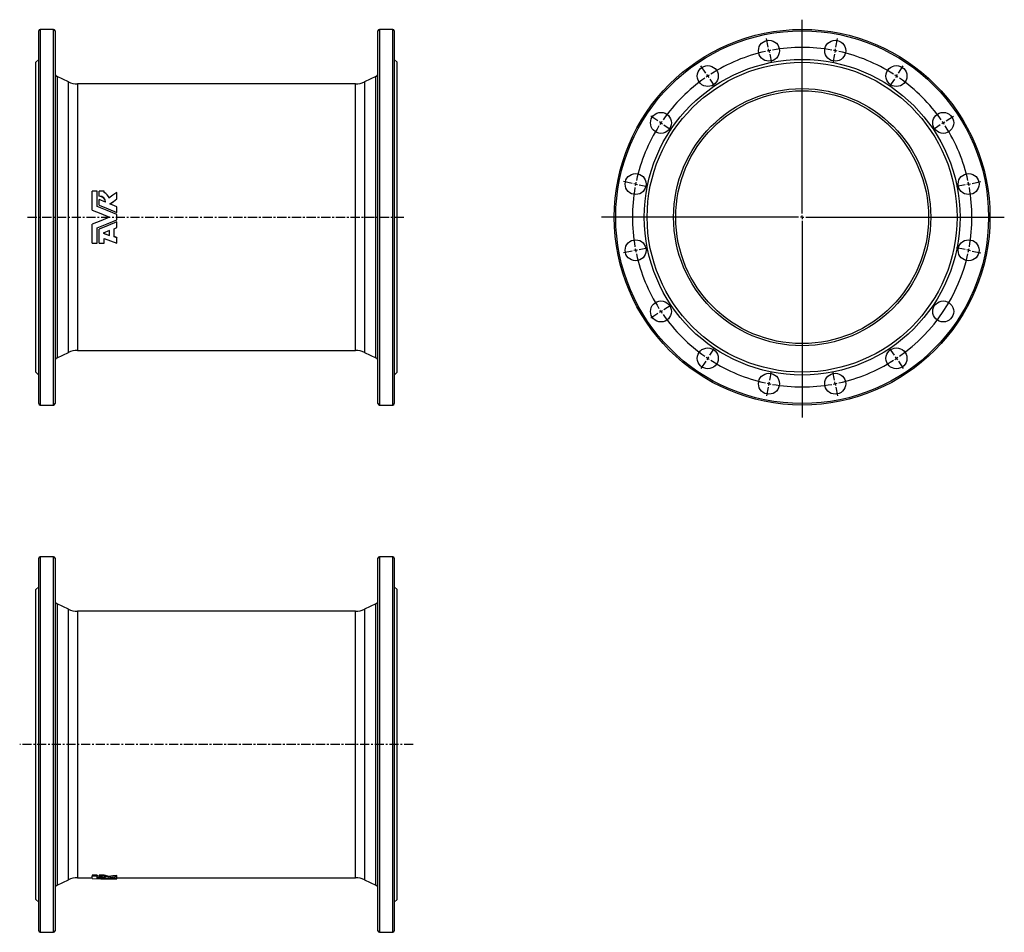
# Model space of a CAD drawing. Extents: x -91 to 1272, y -204 to 1060.
import ezdxf

# ---------------------------------------------------------------- set-up
doc = ezdxf.new("R2010")
doc.units = 0
doc.linetypes.add('CENTERX2', pattern=[20.32, 12.7, -2.54, 2.54, -2.54])
doc.layers.get('0').update_dxf_attribs({"linetype": 'CONTINUOUS'})
doc.layers.add('FORMAT', color=7, linetype='CONTINUOUS')

# ---------------------------------------------------------------- blocks, each defined once
blk = doc.blocks.new('SW_CENTERMARKSYMBOL_0')
at = {"layer": 'FORMAT', "color": 0}
for p, q in [((-45.8, -225.5), (-45.8, 42.9)), ((-92.7, 4.9), (-95, 16.7)), ((1, 4.9), (3.3, 16.7)), ((-91.7, 0), (-92.2, 2.5)), ((-91.7, 0), (-91.2, -2.5)), ((0, 0), (-0.5, -2.5)), ((0, 0), (0.5, 2.5)), ((-90.7, -4.9), (-88.4, -16.7)), ((-1, -4.9), (-3.3, -16.7)), ((-179.2, -30.9), (-185.8, -21)), ((87.5, -30.9), (94.2, -21)), ((-176.4, -35.1), (-177.8, -33)), ((-176.4, -35.1), (-175, -37.2)), ((-173.6, -39.2), (-167, -49.2)), ((81.9, -39.2), (75.3, -49.2)), ((84.7, -35.1), (83.3, -37.2)), ((84.7, -35.1), (86.1, -33)), ((-245.4, -97.1), (-255.4, -90.5)), ((153.7, -97.1), (163.7, -90.5)), ((-241.2, -99.9), (-243.3, -98.5)), ((-241.2, -99.9), (-239.2, -101.3)), ((-237.1, -102.7), (-227.1, -109.4)), ((145.4, -102.7), (135.4, -109.4)), ((149.5, -99.9), (147.5, -101.3)), ((149.5, -99.9), (151.6, -98.5)), ((-281.2, -183.7), (-293, -181.3)), ((-276.3, -184.6), (-278.8, -184.2)), ((-276.3, -184.6), (-273.9, -185.1)), ((-271.4, -185.6), (-259.7, -188)), ((179.7, -185.6), (168, -188)), ((184.6, -184.6), (182.2, -185.1)), ((184.6, -184.6), (187.1, -184.2)), ((189.5, -183.7), (201.3, -181.3)), ((-50.8, -230.5), (-323.7, -230.5)), ((-45.8, -230.5), (-48.3, -230.5)), ((-45.8, -230.5), (-45.8, -228)), ((-45.8, -230.5), (-45.8, -233)), ((-45.8, -230.5), (-43.3, -230.5)), ((-40.8, -230.5), (234, -230.5)), ((-45.8, -235.5), (-45.8, -508)), ((-281.2, -277.3), (-293, -279.6)), ((-276.3, -276.3), (-278.8, -276.8)), ((-276.3, -276.3), (-273.9, -275.8)), ((-271.4, -275.4), (-259.7, -273)), ((179.7, -275.4), (168, -273)), ((184.6, -276.3), (182.2, -275.8)), ((184.6, -276.3), (187.1, -276.8)), ((189.5, -277.3), (201.3, -279.6)), ((-237.1, -358.3), (-227.1, -351.6)), ((-245.4, -363.8), (-255.4, -370.5)), ((-241.2, -361), (-243.3, -362.4)), ((-241.2, -361), (-239.2, -359.7)), ((-173.6, -421.7), (-167, -411.7)), ((81.9, -421.7), (75.3, -411.7)), ((-179.2, -430), (-185.8, -440)), ((-176.4, -425.9), (-177.8, -428)), ((-176.4, -425.9), (-175, -423.8)), ((84.7, -425.9), (83.3, -423.8)), ((84.7, -425.9), (86.1, -428)), ((87.5, -430), (94.2, -440)), ((-90.7, -456.1), (-88.4, -444.3)), ((-1, -456.1), (-3.3, -444.3)), ((-91.7, -461), (-92.2, -463.4)), ((-91.7, -461), (-91.2, -458.5)), ((0, -461), (-0.5, -458.5)), ((0, -461), (0.5, -463.4)), ((-92.7, -465.9), (-95, -477.6)), ((1, -465.9), (3.3, -477.6))]:
    blk.add_line(p, q, dxfattribs=at)
for start, end in [(100.6405, 101.25), (79.9691, 100.0309), (78.75, 79.3595), (102.4691, 122.5309), (101.25, 101.8595), (78.1405, 78.75), (57.4691, 77.5309), (124.9691, 145.0309), (123.75, 124.3595), (123.1405, 123.75), (56.25, 56.8595), (55.6405, 56.25), (34.9691, 55.0309), (147.4691, 167.5309), (146.25, 146.8595), (145.6405, 146.25), (33.75, 34.3595), (33.1405, 33.75), (12.4691, 32.5309), (169.9691, 190.0309), (168.75, 169.3595), (168.1405, 168.75), (11.25, 11.8595), (10.6405, 11.25), (349.9691, 10.0309), (190.6405, 191.25), (191.25, 191.8595), (192.4691, 212.5309), (304.9691, 347.5309), (348.1405, 348.75), (348.75, 349.3595), (213.1405, 213.75), (213.75, 214.3595), (214.9691, 235.0309), (235.6405, 236.25), (236.25, 236.8595), (237.4691, 257.5309), (282.4691, 302.5309), (303.1405, 303.75), (303.75, 304.3595), (258.1405, 258.75), (258.75, 259.3595), (259.9691, 280.0309), (280.6405, 281.25), (281.25, 281.8595)]:
    blk.add_arc((-45.8, -230.5), 235, start, end, dxfattribs=at)

msp = doc.modelspace()

# ---------------------------------------------------------------- linework, layer by layer
at = {"color": 7, "linetype": 'CONTINUOUS'}
for p, q in [((-64.5, 528.5), (-64.5, 1044.5)), ((-44, 1046.5), (-62.5, 1046.5)), ((-42, 1044.5), (-42, 786.5)), ((405, 528.5), (405, 1044.5)), ((425.5, 1046.5), (407, 1046.5)), ((427.5, 1044.5), (427.5, 786.5)), ((-64.5, 1005), (-68.5, 1001)), ((-68.5, 786.5), (-68.5, 1001)), ((431.5, 1001), (427.5, 1005)), ((431.5, 786.5), (431.5, 1001)), ((-23.4, 973.8), (-39.1, 981.2)), ((373.7, 971), (-10.7, 971)), ((402.1, 981.2), (386.4, 973.8)), ((9.3, 796.4), (9.3, 822.6)), ((16.4, 822.6), (9.3, 822.6)), ((16.4, 801.3), (16.4, 822.6)), ((26, 822.6), (19.2, 822.6)), ((19.2, 815.8), (19.2, 822.6)), ((26, 820.5), (26, 822.6)), ((43.6, 812), (43.6, 820.9)), ((19.2, 815.8), (19.2, 815.5)), ((19.2, 803.1), (19.2, 810.8)), ((28.1, 807.2), (19.2, 810.8)), ((43.6, 800.8), (34, 804.8)), ((43.6, 812), (43.6, 811.8)), ((9.3, 796.3), (9.3, 796.4)), ((19.2, 803.1), (19.2, 803)), ((43.6, 793.1), (43.6, 800.8)), ((43.6, 793.1), (43.6, 793.1)), ((-68.5, 572), (-68.5, 786.5)), ((-42, 786.5), (-42, 528.5)), ((43.6, 782.9), (43.6, 790.1)), ((43.6, 780), (43.6, 779.9)), ((43.6, 772.2), (43.6, 779.9)), ((427.5, 786.5), (427.5, 528.5)), ((431.5, 572), (431.5, 786.5)), ((9.3, 750.4), (9.3, 776.7)), ((9.3, 776.7), (9.3, 776.7)), ((16.4, 750.4), (16.4, 771.8)), ((19.2, 770), (19.2, 769.9)), ((19.2, 750.4), (19.2, 769.9)), ((33.3, 768), (24.8, 764.5)), ((24.8, 764.5), (33.3, 761.2)), ((25, 764.6), (33.3, 761.4)), ((33.3, 761.2), (33.3, 768)), ((39.8, 770.6), (43.6, 772.2)), ((39.8, 759.5), (39.8, 770.6)), ((9.3, 750.4), (16.4, 750.4)), ((19.2, 750.4), (26, 750.4)), ((26, 750.4), (26, 757.1)), ((43.6, 758.2), (39.8, 759.7)), ((43.6, 758), (39.8, 759.5)), ((43.6, 758.2), (43.6, 758)), ((43.6, 750.4), (43.6, 758)), ((-10.7, 602), (373.7, 602)), ((-39.1, 591.9), (-23.4, 599.2)), ((386.4, 599.2), (402.1, 591.9)), ((-68.5, 572), (-64.5, 568)), ((427.5, 568), (431.5, 572)), ((-62.5, 526.5), (-44, 526.5)), ((407, 526.5), (425.5, 526.5)), ((-64.5, -201.5), (-64.5, 314.5)), ((-44, 316.5), (-62.5, 316.5)), ((-42, 314.5), (-42, -201.5)), ((405, -201.5), (405, 314.5)), ((425.5, 316.5), (407, 316.5)), ((427.5, 314.5), (427.5, -201.5)), ((-64.5, 275), (-68.5, 271)), ((431.5, 271), (427.5, 275)), ((-68.5, -158), (-68.5, 271)), ((431.5, -158), (431.5, 271)), ((-23.4, 243.8), (-39.1, 251.1)), ((402.1, 251.1), (386.4, 243.8)), ((373.7, 241), (-10.7, 241)), ((-39.1, -138.2), (-23.4, -130.8)), ((-10.7, -128), (9.3, -128)), ((16.4, -124.5), (9.3, -124.5)), ((9.3, -124.5), (9.3, -126)), ((16.4, -126), (9.3, -126)), ((9.3, -129.2), (9.3, -126)), ((16.4, -124.5), (16.4, -126)), ((16.4, -128.9), (16.4, -126)), ((19.2, -127.5), (16.4, -127.4)), ((26, -124.5), (19.2, -124.5)), ((19.2, -126), (19.2, -124.5)), ((26, -126), (19.2, -126)), ((19.2, -127.2), (19.2, -126)), ((19.2, -127.9), (19.2, -127.2)), ((19.2, -128.8), (19.2, -127.9)), ((28.1, -128.4), (19.2, -127.9)), ((26, -126), (26, -124.5)), ((26, -126.4), (26, -126)), ((32.7, -127.6), (32.7, -126.2)), ((33.3, -129.5), (43.6, -129.5)), ((43.6, -129), (34, -128.6)), ((43.6, -126.3), (43.6, -124.8)), ((43.6, -127.7), (43.6, -126.3)), ((43.6, -129), (43.6, -127.7)), ((43.6, -128), (373.7, -128)), ((43.6, -129.4), (43.6, -129)), ((43.6, -129.4), (43.6, -129.5)), ((43.6, -129.5), (43.6, -129.5)), ((386.4, -130.8), (402.1, -138.2)), ((-68.5, -158), (-64.5, -162)), ((427.5, -162), (431.5, -158)), ((-62.5, -203.5), (-44, -203.5)), ((407, -203.5), (425.5, -203.5))]:
    msp.add_line(p, q, dxfattribs=at)
at = {"color": 8, "linetype": 'CONTINUOUS'}
for p, q in [((-62.5, 1046.5), (-62.5, 526.5)), ((-44, 786.5), (-44, 1046.5)), ((407, 1046.5), (407, 526.5)), ((425.5, 786.5), (425.5, 1046.5)), ((-39.1, 981.2), (-39.1, 786.5)), ((-23.4, 786.5), (-23.4, 973.8)), ((-10.7, 971), (-10.7, 786.5)), ((373.7, 786.5), (373.7, 971)), ((386.4, 973.8), (386.4, 599.2)), ((402.1, 591.9), (402.1, 981.2)), ((-44, 526.5), (-44, 786.5)), ((-39.1, 786.5), (-39.1, 591.9)), ((-23.4, 599.2), (-23.4, 786.5)), ((-10.7, 786.5), (-10.7, 602)), ((373.7, 602), (373.7, 786.5)), ((425.5, 526.5), (425.5, 786.5)), ((-62.5, 316.5), (-62.5, -203.5)), ((-44, -203.5), (-44, 316.5)), ((407, 316.5), (407, -203.5)), ((425.5, -203.5), (425.5, 316.5)), ((-39.1, 251.1), (-39.1, -138.2)), ((402.1, -138.2), (402.1, 251.1)), ((-23.4, -130.8), (-23.4, 243.8)), ((-10.7, 241), (-10.7, -128)), ((373.7, -128), (373.7, 241)), ((386.4, 243.8), (386.4, -130.8))]:
    msp.add_line(p, q, dxfattribs=at)
at = {"color": 7, "linetype": 'CONTINUOUS', "flags": 128}
for points in [[(43.6, 820.9), (38.2, 816.8), (32.7, 812.7)], [(34, 804.8), (38.8, 808.4), (43.6, 812)], [(34.1, 804.7), (38.8, 808.2), (43.6, 811.8)], [(9.3, 796.4), (21.3, 791.4), (33.3, 786.5)], [(9.3, 796.3), (21.3, 791.4), (33.3, 786.5)], [(43.6, 790.1), (30, 795.7), (16.4, 801.3)], [(19.2, 803.1), (31.4, 798.1), (43.6, 793.1)], [(19.2, 803), (31.4, 798), (43.6, 793.1)], [(33.3, 786.5), (21.3, 781.6), (9.3, 776.7)], [(33.3, 786.5), (21.3, 781.6), (9.3, 776.7)], [(16.4, 771.8), (30, 777.3), (43.6, 782.9)], [(43.6, 780), (31.4, 775), (19.2, 770)], [(43.6, 779.9), (31.4, 774.9), (19.2, 769.9)], [(26, 757.1), (34.8, 753.8), (43.6, 750.4)], [(9.3, -129.2), (21.3, -129.4), (33.3, -129.5)], [(43.6, -129.5), (30, -129.3), (16.4, -128.9)], [(19.2, -127.2), (20.2, -127.2), (21.2, -127.2), (22.2, -127.3), (23.1, -127.3), (24, -127.4), (24.8, -127.5), (25.6, -127.6), (26.2, -127.7), (26.8, -127.8), (27.3, -127.9), (27.6, -128.1), (27.9, -128.2), (28, -128.3), (28.1, -128.4)], [(19.2, -128.8), (31.4, -129.1), (43.6, -129.4)], [(43.6, -124.8), (38.2, -125.5), (32.7, -126.2)], [(43.6, -126.3), (38.2, -127), (32.7, -127.6)], [(34, -128.6), (38.8, -128.2), (43.6, -127.7)]]:
    msp.add_lwpolyline(points, dxfattribs=at)
at = {"color": 7, "linetype": 'CONTINUOUS'}
for centre, radius in [((992.1, 786.5), 260), ((946.2, 1017), 14.5), ((1037.9, 1017), 14.5), ((992.1, 786.5), 218.5), ((992.1, 786.5), 214.5), ((861.5, 981.9), 14.5), ((1122.6, 981.9), 14.5), ((992.1, 786.5), 178), ((992.1, 786.5), 175), ((796.7, 917.1), 14.5), ((1187.4, 917.1), 14.5), ((761.6, 832.4), 14.5), ((1222.5, 832.4), 14.5), ((761.6, 740.7), 14.5), ((1222.5, 740.7), 14.5), ((796.7, 656), 14.5), ((1187.4, 656), 14.5), ((861.5, 591.1), 14.5), ((1122.6, 591.1), 14.5), ((946.2, 556), 14.5), ((1037.9, 556), 14.5)]:
    msp.add_circle(centre, radius, dxfattribs=at)
at = {"color": 8, "linetype": 'CONTINUOUS'}
msp.add_circle((992.1, 786.5), 258, dxfattribs=at)
at = {"color": 7, "linetype": 'CONTINUOUS'}
for centre, radius, start, end in [((-62.5, 1044.5), 2, 90, 180), ((-44, 1044.5), 2, 0, 90), ((407, 1044.5), 2, 90, 180), ((425.5, 1044.5), 2, 0, 90), ((-37, 985.7), 5, 180, 245), ((400, 985.7), 5, 295, 0), ((-10.7, 1001), 30, 245, 270), ((373.7, 1001), 30, 270, 295), ((22.2, 810.5), 10.8, 12.1064, 69.2586), ((19.2, 806.9), 8.9, 2.0507, 90.0637), ((19.2, 806.7), 8.85, 3.3059, 90.3494), ((-10.7, 572), 30, 90, 115), ((373.7, 572), 30, 65, 90), ((-37, 587.3), 5, 115, 180), ((400, 587.3), 5, 0, 65), ((-62.5, 528.5), 2, 180, 270), ((-44, 528.5), 2, 270, 0), ((407, 528.5), 2, 180, 270), ((425.5, 528.5), 2, 270, 0), ((-62.5, 314.5), 2, 90, 180), ((-44, 314.5), 2, 0, 90), ((407, 314.5), 2, 90, 180), ((425.5, 314.5), 2, 0, 90), ((-37, 255.7), 5, 180, 245), ((400, 255.7), 5, 295, 0), ((-10.7, 271), 30, 245, 270), ((373.7, 271), 30, 270, 295), ((-10.7, -158), 30, 90, 115), ((25.9, -143.6), 18.7, 68.7775, 89.7688), ((25.9, -145), 18.6, 68.6344, 89.7414), ((373.7, -158), 30, 65, 90), ((-37, -142.7), 5, 115, 180), ((400, -142.7), 5, 0, 65), ((-62.5, -201.5), 2, 180, 270), ((-44, -201.5), 2, 270, 0), ((407, -201.5), 2, 180, 270), ((425.5, -201.5), 2, 270, 0)]:
    msp.add_arc(centre, radius, start, end, dxfattribs=at)
at = {"layer": 'FORMAT', "linetype": 'CENTERX2'}
for p, q in [((-79.9, 786.5), (441.5, 786.5)), ((453.8, 56.5), (-90.9, 56.5))]:
    msp.add_line(p, q, dxfattribs=at)

# ---------------------------------------------------------------- block references
at = {"layer": 'FORMAT'}
msp.add_blockref('SW_CENTERMARKSYMBOL_0', (1037.9, 1017), dxfattribs=at)

doc.saveas('drawing.dxf')
